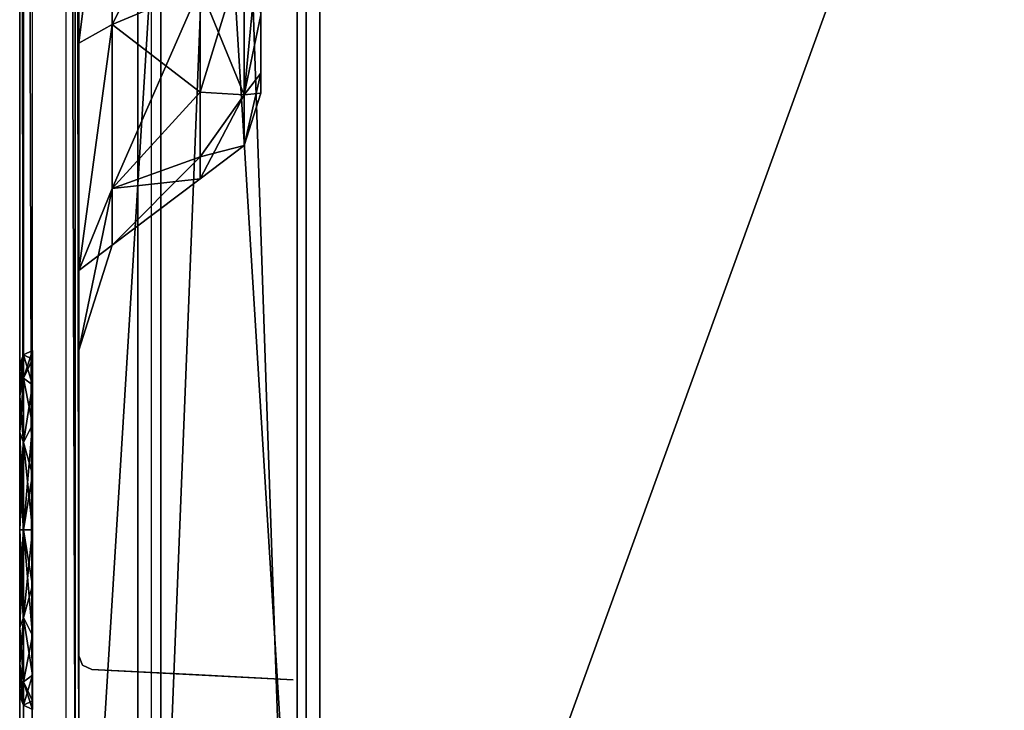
# Model space of a CAD drawing. Header units: millimetres. Extents: x -6 to 97, y -4 to 96.
# Tile 3 of 9: x -6 to 16, y 15 to 31. Entities that reach past the tile are written whole.
import ezdxf

# ---------------------------------------------------------------- set-up
doc = ezdxf.new("R2010")
doc.units = ezdxf.units.MM
doc.header["$LTSCALE"] = 65.185185
for name, color, linetype in [('1', 7, 'CONTINUOUS'), ('10', 7, 'CONTINUOUS'), ('12', 7, 'CONTINUOUS'), ('13', 7, 'CONTINUOUS'), ('14', 7, 'CONTINUOUS'), ('15', 7, 'CONTINUOUS'), ('17', 7, 'CONTINUOUS'), ('18', 7, 'CONTINUOUS'), ('19', 7, 'CONTINUOUS'), ('2', 7, 'CONTINUOUS'), ('20', 7, 'CONTINUOUS'), ('23', 7, 'CONTINUOUS'), ('3', 7, 'CONTINUOUS'), ('35', 7, 'CONTINUOUS'), ('36', 7, 'CONTINUOUS'), ('39', 7, 'CONTINUOUS'), ('46', 7, 'CONTINUOUS'), ('47', 7, 'CONTINUOUS'), ('48', 7, 'CONTINUOUS'), ('49', 7, 'CONTINUOUS'), ('51', 7, 'CONTINUOUS'), ('52', 7, 'CONTINUOUS'), ('53', 7, 'CONTINUOUS'), ('54', 7, 'CONTINUOUS'), ('55', 7, 'CONTINUOUS'), ('77', 7, 'CONTINUOUS'), ('81', 7, 'CONTINUOUS'), ('9', 7, 'CONTINUOUS'), ('90', 7, 'CONTINUOUS')]:
    doc.layers.add(name, color=color, linetype=linetype)

msp = doc.modelspace()

# ---------------------------------------------------------------- linework, layer by layer
at = {"layer": '1', "color": 250, "linetype": 'Continuous', "true_color": 0x333134}
for points in [[(0.5, 92.6, -49.5), (34.051, 92.6, -49.5), (34.051, 0, -49.5), (0.5, 92.6, -49.5)], [(0.5, 0, -49.5), (0.5, 92.6, -49.5), (34.051, 0, -49.5), (0.5, 0, -49.5)]]:
    msp.add_3dface(points, dxfattribs=at)
at = {"layer": '10', "color": 250, "linetype": 'Continuous', "true_color": 0x333134}
for points in [[(0.5, 0, 49.5), (0.5, 92.6, 49.5), (0.5, 89.042, 46.292), (0.5, 0, 49.5)], [(0.5, 92.6, -49.5), (0.5, 0, -49.5), (0.5, 3.558, -46.292), (0.5, 92.6, -49.5)], [(0.5, 89.042, -46.292), (0.5, 92.6, -49.5), (0.5, 3.558, -46.292), (0.5, 89.042, -46.292)], [(0.5, 3.558, 46.292), (0.5, 0, 49.5), (0.5, 89.042, 46.292), (0.5, 3.558, 46.292)]]:
    msp.add_3dface(points, dxfattribs=at)
at = {"layer": '12', "color": 250, "linetype": 'Continuous', "true_color": 0x1e1e1d}
for points in [[(-4.8, 79.85, 40.535), (-4.8, 5.381, 43.369), (-4.8, 87.219, 43.369), (-4.8, 79.85, 40.535)], [(-4.8, 5.381, -43.369), (-4.8, 12.75, -40.535), (-4.8, 87.219, -43.369), (-4.8, 5.381, -43.369)], [(-4.8, 12.75, -40.535), (-4.8, 79.85, -40.535), (-4.8, 87.219, -43.369), (-4.8, 12.75, -40.535)], [(-4.8, 87.073, -43.723), (-4.8, 5.381, -43.369), (-4.8, 87.219, -43.369), (-4.8, 87.073, -43.723)], [(-4.8, 87.219, 43.369), (-4.8, 5.527, 43.723), (-4.8, 87.073, 43.723), (-4.8, 87.219, 43.369)], [(-4.8, 5.381, 43.369), (-4.8, 5.527, 43.723), (-4.8, 87.219, 43.369), (-4.8, 5.381, 43.369)], [(-4.8, 86.719, -43.869), (-4.8, 5.527, -43.723), (-4.8, 87.073, -43.723), (-4.8, 86.719, -43.869)], [(-4.8, 5.527, -43.723), (-4.8, 5.381, -43.369), (-4.8, 87.073, -43.723), (-4.8, 5.527, -43.723)], [(-4.8, 5.527, 43.723), (-4.8, 5.881, 43.869), (-4.8, 87.073, 43.723), (-4.8, 5.527, 43.723)], [(-4.8, 5.881, 43.869), (-4.8, 86.719, 43.869), (-4.8, 87.073, 43.723), (-4.8, 5.881, 43.869)], [(-4.8, 5.881, -43.869), (-4.8, 5.527, -43.723), (-4.8, 86.719, -43.869), (-4.8, 5.881, -43.869)], [(-4.8, 80.533, -37.183), (-4.8, 11.785, -36.5), (-4.8, 80.815, -36.5), (-4.8, 80.533, -37.183)], [(-4.8, 11.785, -36.5), (-4.8, 17.976, -31.075), (-4.8, 80.815, -36.5), (-4.8, 11.785, -36.5)], [(-4.8, 17.976, -31.075), (-4.8, 73.3, -31.285), (-4.8, 80.815, -36.5), (-4.8, 17.976, -31.075)], [(-4.8, 12.067, 37.183), (-4.8, 80.815, 36.5), (-4.8, 11.785, 36.5), (-4.8, 12.067, 37.183)], [(-4.8, 80.533, 37.183), (-4.8, 80.815, 36.5), (-4.8, 12.067, 37.183), (-4.8, 80.533, 37.183)], [(-4.8, 80.815, 36.5), (-4.8, 74.624, 31.075), (-4.8, 11.785, 36.5), (-4.8, 80.815, 36.5)], [(-4.8, 79.85, -37.465), (-4.8, 12.067, -37.183), (-4.8, 80.533, -37.183), (-4.8, 79.85, -37.465)], [(-4.8, 12.067, -37.183), (-4.8, 11.785, -36.5), (-4.8, 80.533, -37.183), (-4.8, 12.067, -37.183)], [(-4.8, 79.85, 37.465), (-4.8, 80.533, 37.183), (-4.8, 12.75, 37.465), (-4.8, 79.85, 37.465)], [(-4.8, 12.75, 37.465), (-4.8, 80.533, 37.183), (-4.8, 12.067, 37.183), (-4.8, 12.75, 37.465)], [(-4.8, 12.75, -37.465), (-4.8, 12.067, -37.183), (-4.8, 79.85, -37.465), (-4.8, 12.75, -37.465)], [(-4.8, 79.85, 40.535), (-4.8, 12.75, 40.535), (-4.8, 5.381, 43.369), (-4.8, 79.85, 40.535)], [(-4.8, 74.624, 31.075), (-4.8, 19.3, 31.285), (-4.8, 11.785, 36.5), (-4.8, 74.624, 31.075)], [(-4.8, 71.976, 31.075), (-4.8, 19.3, 31.285), (-4.8, 74.624, 31.075), (-4.8, 71.976, 31.075)], [(-4.8, 73.3, -31.285), (-4.8, 20.624, -31.075), (-4.8, 70.782, -30.466), (-4.8, 73.3, -31.285)], [(-4.8, 17.976, -31.075), (-4.8, 20.624, -31.075), (-4.8, 73.3, -31.285), (-4.8, 17.976, -31.075)], [(-4.8, 69.834, 29.518), (-4.8, 21.818, 30.466), (-4.8, 71.976, 31.075), (-4.8, 69.834, 29.518)], [(-4.8, 21.818, 30.466), (-4.8, 19.3, 31.285), (-4.8, 71.976, 31.075), (-4.8, 21.818, 30.466)], [(-4.8, 21.818, 23.534), (-4.8, 71.976, 22.925), (-4.8, 46.3, 23.049), (-4.8, 21.818, 23.534)], [(-4.8, 71.976, 22.925), (-4.8, 21.818, 23.534), (-4.8, 69.834, 24.482), (-4.8, 71.976, 22.925)], [(-4.8, 70.782, -23.534), (-4.8, 20.624, -22.925), (-4.8, 46.3, -23.049), (-4.8, 70.782, -23.534)], [(-4.8, 22.766, -24.482), (-4.8, 20.624, -22.925), (-4.8, 70.782, -23.534), (-4.8, 22.766, -24.482)], [(-4.8, 70.782, -30.466), (-4.8, 22.766, -29.518), (-4.8, 69.225, -28.324), (-4.8, 70.782, -30.466)], [(-4.8, 20.624, -31.075), (-4.8, 22.766, -29.518), (-4.8, 70.782, -30.466), (-4.8, 20.624, -31.075)], [(-4.8, 69.225, -25.676), (-4.8, 22.766, -24.482), (-4.8, 70.782, -23.534), (-4.8, 69.225, -25.676)], [(-4.8, 23.375, 25.676), (-4.8, 69.015, 27), (-4.8, 69.834, 24.482), (-4.8, 23.375, 25.676)], [(-4.8, 21.818, 23.534), (-4.8, 23.375, 25.676), (-4.8, 69.834, 24.482), (-4.8, 21.818, 23.534)], [(-4.8, 69.015, 27), (-4.8, 23.375, 28.324), (-4.8, 69.834, 29.518), (-4.8, 69.015, 27)], [(-4.8, 23.375, 28.324), (-4.8, 21.818, 30.466), (-4.8, 69.834, 29.518), (-4.8, 23.375, 28.324)], [(-4.8, 23.585, -27), (-4.8, 22.766, -24.482), (-4.8, 69.225, -25.676), (-4.8, 23.585, -27)], [(-4.8, 69.225, -28.324), (-4.8, 23.585, -27), (-4.8, 69.225, -25.676), (-4.8, 69.225, -28.324)], [(-4.8, 22.766, -29.518), (-4.8, 23.585, -27), (-4.8, 69.225, -28.324), (-4.8, 22.766, -29.518)], [(-4.8, 23.375, 25.676), (-4.8, 23.375, 28.324), (-4.8, 69.015, 27), (-4.8, 23.375, 25.676)], [(-4.8, 46.3, -23.049), (-4.8, 20.624, -22.925), (-4.8, 37.479, -21.295), (-4.8, 46.3, -23.049)], [(-4.8, 19.3, 22.715), (-4.8, 21.818, 23.534), (-4.8, 46.3, 23.049), (-4.8, 19.3, 22.715)], [(-4.8, 37.479, 21.295), (-4.8, 19.3, 22.715), (-4.8, 46.3, 23.049), (-4.8, 37.479, 21.295)], [(-4.8, 37.479, -21.295), (-4.8, 11.785, -8.75), (-4.8, 30.002, -16.298), (-4.8, 37.479, -21.295)], [(-4.8, 20.624, -22.925), (-4.8, 11.785, -8.75), (-4.8, 37.479, -21.295), (-4.8, 20.624, -22.925)], [(-4.8, 30.002, 16.298), (-4.8, 19.3, 22.715), (-4.8, 37.479, 21.295), (-4.8, 30.002, 16.298)], [(-4.8, 30.002, -16.298), (-4.8, 11.785, -8.75), (-4.8, 25.005, -8.82), (-4.8, 30.002, -16.298)], [(-4.8, 25.005, 8.82), (-4.8, 16.782, 23.534), (-4.8, 30.002, 16.298), (-4.8, 25.005, 8.82)], [(-4.8, 16.782, 23.534), (-4.8, 19.3, 22.715), (-4.8, 30.002, 16.298), (-4.8, 16.782, 23.534)], [(-4.8, 11.785, -8.75), (-4.8, 11.335, -7.665), (-4.8, 25.005, -8.82), (-4.8, 11.785, -8.75)], [(-4.8, 10.25, -7.215), (-4.8, 8.75, -5.285), (-4.8, 25.005, -8.82), (-4.8, 10.25, -7.215)], [(-4.8, 11.335, -7.665), (-4.8, 10.25, -7.215), (-4.8, 25.005, -8.82), (-4.8, 11.335, -7.665)], [(-4.8, 14.25, -5.285), (-4.8, 15.392, -4.979), (-4.8, 25.005, -8.82), (-4.8, 14.25, -5.285)], [(-4.8, 8.75, -5.285), (-4.8, 14.25, -5.285), (-4.8, 25.005, -8.82), (-4.8, 8.75, -5.285)], [(-4.8, 15.392, -4.979), (-4.8, 16.229, -4.142), (-4.8, 25.005, -8.82), (-4.8, 15.392, -4.979)], [(-4.8, 16.535, -3), (-4.8, 23.251), (-4.8, 25.005, -8.82), (-4.8, 16.535, -3)], [(-4.8, 16.229, -4.142), (-4.8, 16.535, -3), (-4.8, 25.005, -8.82), (-4.8, 16.229, -4.142)], [(-4.8, 11.785, 8.75), (-4.8, 15.225, 25.676), (-4.8, 25.005, 8.82), (-4.8, 11.785, 8.75)], [(-4.8, 15.225, 25.676), (-4.8, 16.782, 23.534), (-4.8, 25.005, 8.82), (-4.8, 15.225, 25.676)], [(-4.8, 23.251), (-4.8, 11.785, 8.75), (-4.8, 25.005, 8.82), (-4.8, 23.251)], [(-4.8, 16.535, -3), (-4.8, 16.535, 3), (-4.8, 23.251), (-4.8, 16.535, -3)], [(-4.8, 16.535, 3), (-4.8, 16.229, 4.142), (-4.8, 23.251), (-4.8, 16.535, 3)], [(-4.8, 16.229, 4.142), (-4.8, 15.392, 4.979), (-4.8, 23.251), (-4.8, 16.229, 4.142)], [(-4.8, 11.335, 7.665), (-4.8, 11.785, 8.75), (-4.8, 23.251), (-4.8, 11.335, 7.665)], [(-4.8, 15.392, 4.979), (-4.8, 11.335, 7.665), (-4.8, 23.251), (-4.8, 15.392, 4.979)], [(-4.8, 20.624, -22.925), (-4.8, 17.976, -22.925), (-4.8, 11.785, -8.75), (-4.8, 20.624, -22.925)], [(-4.8, 19.3, 31.285), (-4.8, 16.782, 30.466), (-4.8, 11.785, 36.5), (-4.8, 19.3, 31.285)], [(-4.8, 17.976, -22.925), (-4.8, 15.834, -24.482), (-4.8, 11.785, -8.75), (-4.8, 17.976, -22.925)], [(-4.8, 15.834, -29.518), (-4.8, 17.976, -31.075), (-4.8, 11.785, -36.5), (-4.8, 15.834, -29.518)], [(-4.8, 16.782, 30.466), (-4.8, 15.225, 28.324), (-4.8, 11.785, 36.5), (-4.8, 16.782, 30.466)], [(-4.8, 15.015, -27), (-4.8, 15.834, -29.518), (-4.8, 11.785, -36.5), (-4.8, 15.015, -27)], [(-4.8, 15.834, -24.482), (-4.8, 15.015, -27), (-4.8, 11.785, -8.75), (-4.8, 15.834, -24.482)], [(-4.8, 10.25, 7.215), (-4.8, 11.335, 7.665), (-4.8, 15.392, 4.979), (-4.8, 10.25, 7.215)], [(-4.8, 14.25, 5.285), (-4.8, 10.25, 7.215), (-4.8, 15.392, 4.979), (-4.8, 14.25, 5.285)]]:
    msp.add_3dface(points, dxfattribs=at)
at = {"layer": '13', "color": 250, "linetype": 'Continuous', "true_color": 0x1e1e1d}
for points in [[(0.2, 15.278, -4.028), (0.2, 7.297, -3), (0.2, 15.703, -3), (0.2, 15.278, -4.028)], [(0.2, 15.278, 4.028), (0.2, 15.703, 3), (0.2, 7.722, 4.028), (0.2, 15.278, 4.028)], [(0.2, 7.722, 4.028), (0.2, 15.703, 3), (0.2, 7.297, 3), (0.2, 7.722, 4.028)], [(0.2, 7.297, 3), (0.2, 15.703, 3), (0.2, 15.703, -3), (0.2, 7.297, 3)], [(0.2, 7.297, -3), (0.2, 7.297, 3), (0.2, 15.703, -3), (0.2, 7.297, -3)]]:
    msp.add_3dface(points, dxfattribs=at)
at = {"layer": '14', "color": 250, "linetype": 'Continuous', "true_color": 0x1e1e1d}
for points in [[(-4.8, 86.719, 43.869), (-4.8, 5.881, 43.869), (0.2, 86.85, 44), (-4.8, 86.719, 43.869)], [(0.2, 86.85, 44), (-4.8, 5.881, 43.869), (0.2, 5.75, 44), (0.2, 86.85, 44)]]:
    msp.add_3dface(points, dxfattribs=at)
at = {"layer": '15', "color": 250, "linetype": 'Continuous', "true_color": 0x1e1e1d}
for points in [[(0.2, 5.75, -44), (-4.8, 86.719, -43.869), (0.2, 86.85, -44), (0.2, 5.75, -44)], [(-4.8, 5.881, -43.869), (-4.8, 86.719, -43.869), (0.2, 5.75, -44), (-4.8, 5.881, -43.869)]]:
    msp.add_3dface(points, dxfattribs=at)
at = {"layer": '17', "color": 250, "linetype": 'Continuous', "true_color": 0x1e1e1d}
for points in [[(-0.8, 44.755, 2.245), (-0.8, 63.692), (-0.8, 29.344, 3.87), (-0.8, 44.755, 2.245)], [(-0.8, 63.256, -3.87), (-0.8, 28.908), (-0.8, 63.692), (-0.8, 63.256, -3.87)], [(-0.8, 63.692), (-0.8, 28.908), (-0.8, 29.344, 3.87), (-0.8, 63.692)], [(-0.8, 29.344, -3.87), (-0.8, 28.908), (-0.8, 63.256, -3.87), (-0.8, 29.344, -3.87)], [(-0.8, 61.97, -7.546), (-0.8, 29.344, -3.87), (-0.8, 63.256, -3.87), (-0.8, 61.97, -7.546)], [(-0.8, 30.63, -7.546), (-0.8, 29.344, -3.87), (-0.8, 61.97, -7.546), (-0.8, 30.63, -7.546)], [(-0.8, 42.255, 4.061), (-0.8, 44.755, 2.245), (-0.8, 29.344, 3.87), (-0.8, 42.255, 4.061)], [(-0.8, 30.63, 7.546), (-0.8, 42.255, 4.061), (-0.8, 29.344, 3.87), (-0.8, 30.63, 7.546)]]:
    msp.add_3dface(points, dxfattribs=at)
at = {"layer": '18', "color": 250, "linetype": 'Continuous', "true_color": 0x1e1e1d}
for points in [[(-6.1, 79.85, -38.103), (-6.1, 12.75, -39.897), (-6.1, 12.75, -38.103), (-6.1, 79.85, -38.103)], [(-6.1, 79.85, -39.897), (-6.1, 12.75, -39.897), (-6.1, 79.85, -38.103), (-6.1, 79.85, -39.897)]]:
    msp.add_3dface(points, dxfattribs=at)
at = {"layer": '19', "color": 250, "linetype": 'Continuous', "true_color": 0x1e1e1d}
for points in [[(-6.1, 12.75, 39.897), (-6.1, 79.85, 39.897), (-6.1, 12.75, 38.103), (-6.1, 12.75, 39.897)], [(-6.1, 12.75, 38.103), (-6.1, 79.85, 39.897), (-6.1, 79.85, 38.103), (-6.1, 12.75, 38.103)]]:
    msp.add_3dface(points, dxfattribs=at)
at = {"layer": '2', "color": 250, "linetype": 'Continuous', "true_color": 0x333134}
for points in [[(0.5, 0, 49.5), (34.051, 92.6, 49.5), (0.5, 92.6, 49.5), (0.5, 0, 49.5)], [(34.051, 0, 49.5), (34.051, 92.6, 49.5), (0.5, 0, 49.5), (34.051, 0, 49.5)]]:
    msp.add_3dface(points, dxfattribs=at)
at = {"layer": '20', "color": 250, "linetype": 'Continuous', "true_color": 0x1e1e1d}
for points in [[(-6.1, 22.947, -27), (-6.1, 20.686, -25.614), (-6.1, 22.251, -24.856), (-6.1, 22.947, -27)], [(-6.1, 21.26, -27), (-6.1, 20.686, -25.614), (-6.1, 22.947, -27), (-6.1, 21.26, -27)], [(-6.1, 22.251, -29.144), (-6.1, 21.26, -27), (-6.1, 22.947, -27), (-6.1, 22.251, -29.144)], [(-6.1, 20.686, -25.614), (-6.1, 19.3, -25.04), (-6.1, 22.251, -24.856), (-6.1, 20.686, -25.614)], [(-6.1, 22.251, -24.856), (-6.1, 19.3, -25.04), (-6.1, 16.349, -24.856), (-6.1, 22.251, -24.856)], [(-6.1, 20.427, -30.469), (-6.1, 16.349, -29.144), (-6.1, 22.251, -29.144), (-6.1, 20.427, -30.469)], [(-6.1, 18.173, -23.531), (-6.1, 22.251, -24.856), (-6.1, 16.349, -24.856), (-6.1, 18.173, -23.531)], [(-6.1, 20.427, -23.531), (-6.1, 22.251, -24.856), (-6.1, 18.173, -23.531), (-6.1, 20.427, -23.531)], [(-6.1, 20.686, -28.386), (-6.1, 21.26, -27), (-6.1, 22.251, -29.144), (-6.1, 20.686, -28.386)], [(-6.1, 19.3, -28.96), (-6.1, 20.686, -28.386), (-6.1, 22.251, -29.144), (-6.1, 19.3, -28.96)], [(-6.1, 16.349, -29.144), (-6.1, 19.3, -28.96), (-6.1, 22.251, -29.144), (-6.1, 16.349, -29.144)], [(-6.1, 18.173, -30.469), (-6.1, 16.349, -29.144), (-6.1, 20.427, -30.469), (-6.1, 18.173, -30.469)], [(-6.1, 19.3, -25.04), (-6.1, 17.914, -25.614), (-6.1, 16.349, -24.856), (-6.1, 19.3, -25.04)], [(-6.1, 17.914, -28.386), (-6.1, 19.3, -28.96), (-6.1, 16.349, -29.144), (-6.1, 17.914, -28.386)], [(-6.1, 17.914, -25.614), (-6.1, 17.34, -27), (-6.1, 16.349, -24.856), (-6.1, 17.914, -25.614)], [(-6.1, 15.653, -27), (-6.1, 17.914, -28.386), (-6.1, 16.349, -29.144), (-6.1, 15.653, -27)], [(-6.1, 17.34, -27), (-6.1, 17.914, -28.386), (-6.1, 15.653, -27), (-6.1, 17.34, -27)], [(-6.1, 17.34, -27), (-6.1, 15.653, -27), (-6.1, 16.349, -24.856), (-6.1, 17.34, -27)]]:
    msp.add_3dface(points, dxfattribs=at)
at = {"layer": '23', "color": 250, "linetype": 'Continuous', "true_color": 0x1e1e1d}
for points in [[(-6.1, 22.769, 25.873), (-6.1, 21.444, 24.049), (-6.1, 22.769, 28.127), (-6.1, 22.769, 25.873)], [(-6.1, 22.769, 28.127), (-6.1, 21.444, 24.049), (-6.1, 21.444, 29.951), (-6.1, 22.769, 28.127)], [(-6.1, 20.686, 25.614), (-6.1, 21.26, 27), (-6.1, 21.444, 24.049), (-6.1, 20.686, 25.614)], [(-6.1, 21.444, 24.049), (-6.1, 21.26, 27), (-6.1, 21.444, 29.951), (-6.1, 21.444, 24.049)], [(-6.1, 19.3, 23.353), (-6.1, 20.686, 25.614), (-6.1, 21.444, 24.049), (-6.1, 19.3, 23.353)], [(-6.1, 20.686, 28.386), (-6.1, 19.3, 28.96), (-6.1, 21.444, 29.951), (-6.1, 20.686, 28.386)], [(-6.1, 19.3, 28.96), (-6.1, 19.3, 30.647), (-6.1, 21.444, 29.951), (-6.1, 19.3, 28.96)], [(-6.1, 21.26, 27), (-6.1, 20.686, 28.386), (-6.1, 21.444, 29.951), (-6.1, 21.26, 27)], [(-6.1, 19.3, 25.04), (-6.1, 20.686, 25.614), (-6.1, 19.3, 23.353), (-6.1, 19.3, 25.04)], [(-6.1, 17.156, 24.049), (-6.1, 19.3, 25.04), (-6.1, 19.3, 23.353), (-6.1, 17.156, 24.049)], [(-6.1, 19.3, 28.96), (-6.1, 17.914, 28.386), (-6.1, 19.3, 30.647), (-6.1, 19.3, 28.96)], [(-6.1, 19.3, 30.647), (-6.1, 17.914, 28.386), (-6.1, 17.156, 29.951), (-6.1, 19.3, 30.647)], [(-6.1, 17.914, 25.614), (-6.1, 19.3, 25.04), (-6.1, 17.156, 24.049), (-6.1, 17.914, 25.614)], [(-6.1, 17.34, 27), (-6.1, 17.914, 25.614), (-6.1, 17.156, 24.049), (-6.1, 17.34, 27)], [(-6.1, 17.914, 28.386), (-6.1, 17.34, 27), (-6.1, 17.156, 29.951), (-6.1, 17.914, 28.386)], [(-6.1, 17.156, 29.951), (-6.1, 17.34, 27), (-6.1, 17.156, 24.049), (-6.1, 17.156, 29.951)], [(-6.1, 15.831, 28.127), (-6.1, 17.156, 29.951), (-6.1, 15.831, 25.873), (-6.1, 15.831, 28.127)], [(-6.1, 15.831, 25.873), (-6.1, 17.156, 29.951), (-6.1, 17.156, 24.049), (-6.1, 15.831, 25.873)]]:
    msp.add_3dface(points, dxfattribs=at)
at = {"layer": '3', "color": 250, "linetype": 'Continuous', "true_color": 0x333134}
for points in [[(-3.5, 3.647, 45.603), (-3.5, 88.953, 45.603), (-3.5, 87.447, 44.897), (-3.5, 3.647, 45.603)], [(-3.5, 88.953, -45.603), (-3.5, 3.647, -45.603), (-3.5, 5.153, -44.897), (-3.5, 88.953, -45.603)], [(-3.5, 87.447, -44.897), (-3.5, 88.953, -45.603), (-3.5, 5.153, -44.897), (-3.5, 87.447, -44.897)], [(-3.5, 5.153, 44.897), (-3.5, 3.647, 45.603), (-3.5, 87.447, 44.897), (-3.5, 5.153, 44.897)]]:
    msp.add_3dface(points, dxfattribs=at)
at = {"layer": '35', "color": 250, "linetype": 'Continuous', "true_color": 0x1e1e1d}
for points in [[(-4.516, 16.235, 3), (-4.516, 16.235, -3), (-2.299, 16.119, 3), (-4.516, 16.235, 3)], [(-2.299, 16.119, 3), (-4.516, 16.235, -3), (-0.084, 16.003, 3), (-2.299, 16.119, 3)], [(-0.084, 16.003, 3), (-4.516, 16.235, -3), (-2.3, 16.119, -3), (-0.084, 16.003, 3)], [(-0.084, 16.003, -3), (-0.084, 16.003, 3), (-2.3, 16.119, -3), (-0.084, 16.003, -3)]]:
    msp.add_3dface(points, dxfattribs=at)
at = {"layer": '36', "color": 250, "linetype": 'Continuous', "true_color": 0x1e1e1d}
for points in [[(-5.084, 79.85, -37.765), (-4.882, 12.75, -37.672), (-4.882, 79.85, -37.672), (-5.084, 79.85, -37.765)], [(-5.084, 12.75, -37.765), (-4.882, 12.75, -37.672), (-5.084, 79.85, -37.765), (-5.084, 12.75, -37.765)], [(-4.8, 12.75, -37.465), (-4.8, 79.85, -37.465), (-4.882, 79.85, -37.672), (-4.8, 12.75, -37.465)], [(-4.882, 12.75, -37.672), (-4.8, 12.75, -37.465), (-4.882, 79.85, -37.672), (-4.882, 12.75, -37.672)]]:
    msp.add_3dface(points, dxfattribs=at)
at = {"layer": '39', "color": 250, "linetype": 'Continuous', "true_color": 0x1e1e1d}
for points in [[(-6.018, 79.85, 40.104), (-6.1, 79.85, 39.897), (-6.018, 12.75, 40.104), (-6.018, 79.85, 40.104)], [(-6.1, 79.85, 39.897), (-6.1, 12.75, 39.897), (-6.018, 12.75, 40.104), (-6.1, 79.85, 39.897)], [(-5.816, 79.85, 40.197), (-6.018, 79.85, 40.104), (-5.816, 12.75, 40.197), (-5.816, 79.85, 40.197)], [(-5.816, 12.75, 40.197), (-6.018, 79.85, 40.104), (-6.018, 12.75, 40.104), (-5.816, 12.75, 40.197)]]:
    msp.add_3dface(points, dxfattribs=at)
at = {"layer": '46', "color": 250, "linetype": 'Continuous', "true_color": 0x1e1e1d}
for points in [[(-5.816, 22.493, -29.32), (-6.018, 23.154, -27), (-5.816, 23.247, -27), (-5.816, 22.493, -29.32)], [(-6.018, 22.637, -28.927), (-6.1, 22.947, -27), (-6.018, 23.154, -27), (-6.018, 22.637, -28.927)], [(-6.018, 22.637, -28.927), (-6.018, 23.154, -27), (-5.816, 22.493, -29.32), (-6.018, 22.637, -28.927)], [(-6.1, 22.251, -29.144), (-6.1, 22.947, -27), (-6.018, 22.637, -28.927), (-6.1, 22.251, -29.144)], [(-6.018, 21.227, -30.337), (-6.1, 22.251, -29.144), (-6.018, 22.637, -28.927), (-6.018, 21.227, -30.337)], [(-6.018, 21.227, -30.337), (-6.018, 22.637, -28.927), (-5.816, 22.493, -29.32), (-6.018, 21.227, -30.337)], [(-5.816, 20.52, -30.754), (-6.018, 21.227, -30.337), (-5.816, 22.493, -29.32), (-5.816, 20.52, -30.754)], [(-6.1, 20.427, -30.469), (-6.1, 22.251, -29.144), (-6.018, 21.227, -30.337), (-6.1, 20.427, -30.469)], [(-6.018, 19.3, -30.854), (-6.1, 20.427, -30.469), (-6.018, 21.227, -30.337), (-6.018, 19.3, -30.854)], [(-6.018, 19.3, -30.854), (-6.018, 21.227, -30.337), (-5.816, 20.52, -30.754), (-6.018, 19.3, -30.854)], [(-6.1, 18.173, -30.469), (-6.1, 20.427, -30.469), (-6.018, 19.3, -30.854), (-6.1, 18.173, -30.469)], [(-5.816, 18.08, -30.754), (-6.018, 19.3, -30.854), (-5.816, 20.52, -30.754), (-5.816, 18.08, -30.754)], [(-6.018, 17.373, -30.337), (-6.1, 18.173, -30.469), (-6.018, 19.3, -30.854), (-6.018, 17.373, -30.337)], [(-6.018, 17.373, -30.337), (-6.018, 19.3, -30.854), (-5.816, 18.08, -30.754), (-6.018, 17.373, -30.337)], [(-6.1, 16.349, -29.144), (-6.1, 18.173, -30.469), (-6.018, 17.373, -30.337), (-6.1, 16.349, -29.144)], [(-5.816, 16.107, -29.32), (-6.018, 17.373, -30.337), (-5.816, 18.08, -30.754), (-5.816, 16.107, -29.32)], [(-6.018, 15.963, -28.927), (-6.1, 16.349, -29.144), (-6.018, 17.373, -30.337), (-6.018, 15.963, -28.927)], [(-6.018, 15.963, -28.927), (-6.018, 17.373, -30.337), (-5.816, 16.107, -29.32), (-6.018, 15.963, -28.927)], [(-6.018, 15.446, -27), (-6.1, 16.349, -29.144), (-6.018, 15.963, -28.927), (-6.018, 15.446, -27)], [(-6.1, 15.653, -27), (-6.1, 16.349, -29.144), (-6.018, 15.446, -27), (-6.1, 15.653, -27)], [(-5.816, 15.353, -27), (-6.018, 15.963, -28.927), (-5.816, 16.107, -29.32), (-5.816, 15.353, -27)], [(-6.018, 15.446, -27), (-6.018, 15.963, -28.927), (-5.816, 15.353, -27), (-6.018, 15.446, -27)]]:
    msp.add_3dface(points, dxfattribs=at)
at = {"layer": '47', "color": 250, "linetype": 'Continuous', "true_color": 0x1e1e1d}
for points in [[(-5.816, 23.247, -27), (-6.018, 23.154, -27), (-6.018, 22.637, -25.073), (-5.816, 23.247, -27)], [(-5.816, 23.247, -27), (-6.018, 22.637, -25.073), (-5.816, 22.493, -24.68), (-5.816, 23.247, -27)], [(-6.018, 23.154, -27), (-6.1, 22.251, -24.856), (-6.018, 22.637, -25.073), (-6.018, 23.154, -27)], [(-6.1, 22.947, -27), (-6.1, 22.251, -24.856), (-6.018, 23.154, -27), (-6.1, 22.947, -27)], [(-6.018, 22.637, -25.073), (-6.1, 22.251, -24.856), (-6.018, 21.227, -23.663), (-6.018, 22.637, -25.073)], [(-6.018, 22.637, -25.073), (-6.018, 21.227, -23.663), (-5.816, 22.493, -24.68), (-6.018, 22.637, -25.073)], [(-5.816, 22.493, -24.68), (-6.018, 21.227, -23.663), (-5.816, 20.52, -23.246), (-5.816, 22.493, -24.68)], [(-6.1, 22.251, -24.856), (-6.1, 20.427, -23.531), (-6.018, 21.227, -23.663), (-6.1, 22.251, -24.856)], [(-6.018, 21.227, -23.663), (-6.1, 20.427, -23.531), (-6.018, 19.3, -23.146), (-6.018, 21.227, -23.663)], [(-6.018, 21.227, -23.663), (-6.018, 19.3, -23.146), (-5.816, 20.52, -23.246), (-6.018, 21.227, -23.663)], [(-6.1, 20.427, -23.531), (-6.1, 18.173, -23.531), (-6.018, 19.3, -23.146), (-6.1, 20.427, -23.531)], [(-5.816, 20.52, -23.246), (-6.018, 19.3, -23.146), (-5.816, 18.08, -23.246), (-5.816, 20.52, -23.246)], [(-6.018, 19.3, -23.146), (-6.1, 18.173, -23.531), (-6.018, 17.373, -23.663), (-6.018, 19.3, -23.146)], [(-6.018, 19.3, -23.146), (-6.018, 17.373, -23.663), (-5.816, 18.08, -23.246), (-6.018, 19.3, -23.146)], [(-6.1, 18.173, -23.531), (-6.1, 16.349, -24.856), (-6.018, 17.373, -23.663), (-6.1, 18.173, -23.531)], [(-5.816, 18.08, -23.246), (-6.018, 17.373, -23.663), (-5.816, 16.107, -24.68), (-5.816, 18.08, -23.246)], [(-6.018, 17.373, -23.663), (-6.1, 16.349, -24.856), (-6.018, 15.963, -25.073), (-6.018, 17.373, -23.663)], [(-6.018, 17.373, -23.663), (-6.018, 15.963, -25.073), (-5.816, 16.107, -24.68), (-6.018, 17.373, -23.663)], [(-6.1, 16.349, -24.856), (-6.1, 15.653, -27), (-6.018, 15.963, -25.073), (-6.1, 16.349, -24.856)], [(-6.018, 15.446, -27), (-5.816, 15.353, -27), (-5.816, 16.107, -24.68), (-6.018, 15.446, -27)], [(-6.018, 15.963, -25.073), (-6.018, 15.446, -27), (-5.816, 16.107, -24.68), (-6.018, 15.963, -25.073)], [(-6.1, 15.653, -27), (-6.018, 15.446, -27), (-6.018, 15.963, -25.073), (-6.1, 15.653, -27)]]:
    msp.add_3dface(points, dxfattribs=at)
at = {"layer": '48', "color": 250, "linetype": 'Continuous', "true_color": 0x1e1e1d}
for points in [[(-6.018, 19.3, 30.854), (-6.1, 17.156, 29.951), (-6.018, 17.373, 30.337), (-6.018, 19.3, 30.854)], [(-6.1, 19.3, 30.647), (-6.1, 17.156, 29.951), (-6.018, 19.3, 30.854), (-6.1, 19.3, 30.647)], [(-6.018, 17.373, 23.663), (-6.1, 19.3, 23.353), (-6.018, 19.3, 23.146), (-6.018, 17.373, 23.663)], [(-6.1, 17.156, 24.049), (-6.1, 19.3, 23.353), (-6.018, 17.373, 23.663), (-6.1, 17.156, 24.049)], [(-6.018, 19.3, 30.854), (-6.018, 17.373, 30.337), (-5.816, 19.3, 30.947), (-6.018, 19.3, 30.854)], [(-5.816, 19.3, 30.947), (-6.018, 17.373, 30.337), (-5.816, 16.98, 30.193), (-5.816, 19.3, 30.947)], [(-5.816, 16.98, 23.807), (-6.018, 19.3, 23.146), (-5.816, 19.3, 23.053), (-5.816, 16.98, 23.807)], [(-6.018, 17.373, 23.663), (-6.018, 19.3, 23.146), (-5.816, 16.98, 23.807), (-6.018, 17.373, 23.663)], [(-6.018, 15.963, 25.073), (-6.1, 17.156, 24.049), (-6.018, 17.373, 23.663), (-6.018, 15.963, 25.073)], [(-6.018, 17.373, 30.337), (-6.1, 17.156, 29.951), (-6.018, 15.963, 28.927), (-6.018, 17.373, 30.337)], [(-6.018, 15.963, 25.073), (-6.018, 17.373, 23.663), (-5.816, 16.98, 23.807), (-6.018, 15.963, 25.073)], [(-6.018, 17.373, 30.337), (-6.018, 15.963, 28.927), (-5.816, 16.98, 30.193), (-6.018, 17.373, 30.337)], [(-6.1, 17.156, 29.951), (-6.1, 15.831, 28.127), (-6.018, 15.963, 28.927), (-6.1, 17.156, 29.951)], [(-6.1, 15.831, 25.873), (-6.1, 17.156, 24.049), (-6.018, 15.963, 25.073), (-6.1, 15.831, 25.873)], [(-5.816, 16.98, 30.193), (-6.018, 15.963, 28.927), (-5.816, 15.546, 28.22), (-5.816, 16.98, 30.193)], [(-5.816, 15.546, 25.78), (-6.018, 15.963, 25.073), (-5.816, 16.98, 23.807), (-5.816, 15.546, 25.78)], [(-6.018, 15.446, 27), (-6.1, 15.831, 25.873), (-6.018, 15.963, 25.073), (-6.018, 15.446, 27)], [(-6.018, 15.963, 28.927), (-6.1, 15.831, 28.127), (-6.018, 15.446, 27), (-6.018, 15.963, 28.927)], [(-6.1, 15.831, 28.127), (-6.1, 15.831, 25.873), (-6.018, 15.446, 27), (-6.1, 15.831, 28.127)], [(-6.018, 15.446, 27), (-6.018, 15.963, 25.073), (-5.816, 15.546, 25.78), (-6.018, 15.446, 27)], [(-6.018, 15.963, 28.927), (-6.018, 15.446, 27), (-5.816, 15.546, 28.22), (-6.018, 15.963, 28.927)], [(-5.816, 15.546, 28.22), (-6.018, 15.446, 27), (-5.816, 15.546, 25.78), (-5.816, 15.546, 28.22)]]:
    msp.add_3dface(points, dxfattribs=at)
at = {"layer": '49', "color": 250, "linetype": 'Continuous', "true_color": 0x1e1e1d}
for points in [[(-6.018, 23.154, 27), (-6.1, 22.769, 28.127), (-6.018, 22.637, 28.927), (-6.018, 23.154, 27)], [(-6.1, 22.769, 25.873), (-6.1, 22.769, 28.127), (-6.018, 23.154, 27), (-6.1, 22.769, 25.873)], [(-6.018, 22.637, 25.073), (-6.1, 22.769, 25.873), (-6.018, 23.154, 27), (-6.018, 22.637, 25.073)], [(-5.816, 23.054, 25.78), (-6.018, 23.154, 27), (-5.816, 23.054, 28.22), (-5.816, 23.054, 25.78)], [(-6.018, 23.154, 27), (-6.018, 22.637, 28.927), (-5.816, 23.054, 28.22), (-6.018, 23.154, 27)], [(-6.018, 22.637, 25.073), (-6.018, 23.154, 27), (-5.816, 23.054, 25.78), (-6.018, 22.637, 25.073)], [(-5.816, 23.054, 28.22), (-6.018, 22.637, 28.927), (-5.816, 21.62, 30.193), (-5.816, 23.054, 28.22)], [(-5.816, 21.62, 23.807), (-6.018, 22.637, 25.073), (-5.816, 23.054, 25.78), (-5.816, 21.62, 23.807)], [(-6.1, 21.444, 24.049), (-6.1, 22.769, 25.873), (-6.018, 22.637, 25.073), (-6.1, 21.444, 24.049)], [(-6.1, 22.769, 28.127), (-6.1, 21.444, 29.951), (-6.018, 22.637, 28.927), (-6.1, 22.769, 28.127)], [(-6.018, 22.637, 28.927), (-6.1, 21.444, 29.951), (-6.018, 21.227, 30.337), (-6.018, 22.637, 28.927)], [(-6.018, 21.227, 23.663), (-6.1, 21.444, 24.049), (-6.018, 22.637, 25.073), (-6.018, 21.227, 23.663)], [(-6.018, 22.637, 28.927), (-6.018, 21.227, 30.337), (-5.816, 21.62, 30.193), (-6.018, 22.637, 28.927)], [(-6.018, 21.227, 23.663), (-6.018, 22.637, 25.073), (-5.816, 21.62, 23.807), (-6.018, 21.227, 23.663)], [(-6.1, 21.444, 29.951), (-6.1, 19.3, 30.647), (-6.018, 21.227, 30.337), (-6.1, 21.444, 29.951)], [(-6.1, 19.3, 23.353), (-6.1, 21.444, 24.049), (-6.018, 19.3, 23.146), (-6.1, 19.3, 23.353)], [(-6.018, 19.3, 23.146), (-6.1, 21.444, 24.049), (-6.018, 21.227, 23.663), (-6.018, 19.3, 23.146)], [(-6.018, 21.227, 30.337), (-6.018, 19.3, 30.854), (-5.816, 21.62, 30.193), (-6.018, 21.227, 30.337)], [(-6.018, 19.3, 30.854), (-5.816, 19.3, 30.947), (-5.816, 21.62, 30.193), (-6.018, 19.3, 30.854)], [(-5.816, 19.3, 23.053), (-6.018, 21.227, 23.663), (-5.816, 21.62, 23.807), (-5.816, 19.3, 23.053)], [(-6.1, 19.3, 30.647), (-6.018, 19.3, 30.854), (-6.018, 21.227, 30.337), (-6.1, 19.3, 30.647)], [(-5.816, 19.3, 23.053), (-6.018, 19.3, 23.146), (-6.018, 21.227, 23.663), (-5.816, 19.3, 23.053)]]:
    msp.add_3dface(points, dxfattribs=at)
at = {"layer": '51', "color": 250, "linetype": 'Continuous', "true_color": 0x1e1e1d}
for points in [[(-4.8, 16.535, 3), (-4.8, 16.535, -3), (-4.718, 16.328, -3), (-4.8, 16.535, 3)], [(-4.718, 16.328, 3), (-4.8, 16.535, 3), (-4.718, 16.328, -3), (-4.718, 16.328, 3)], [(-4.516, 16.235, -3), (-4.516, 16.235, 3), (-4.718, 16.328, 3), (-4.516, 16.235, -3)], [(-4.516, 16.235, -3), (-4.718, 16.328, 3), (-4.718, 16.328, -3), (-4.516, 16.235, -3)]]:
    msp.add_3dface(points, dxfattribs=at)
at = {"layer": '52', "color": 250, "linetype": 'Continuous', "true_color": 0x1e1e1d}
for points in [[(-1.167, 28.871, 6.343), (-2.133, 31.228, 12.02), (-1.167, 32.092, 11.922), (-1.167, 28.871, 6.343)], [(-0.8, 30.63, 7.546), (-1.167, 28.871, 6.343), (-1.167, 32.092, 11.922), (-0.8, 30.63, 7.546)], [(-2.133, 28.931, 8.364), (-2.133, 31.228, 12.02), (-1.167, 28.871, 6.343), (-2.133, 28.931, 8.364)], [(-0.8, 30.63, 7.546), (-0.8, 29.344, 3.87), (-1.167, 28.871, 6.343), (-0.8, 30.63, 7.546)], [(-0.8, 29.344, 3.87), (-0.8, 28.908), (-1.167, 28.871, 6.343), (-0.8, 29.344, 3.87)], [(-2.133, 27.505, 4.29), (-2.133, 28.931, 8.364), (-1.167, 28.871, 6.343), (-2.133, 27.505, 4.29)], [(-1.167, 27.753), (-2.133, 27.505, 4.29), (-1.167, 28.871, 6.343), (-1.167, 27.753)], [(-0.8, 28.908), (-1.167, 27.753), (-1.167, 28.871, 6.343), (-0.8, 28.908)], [(-2.133, 27.022), (-2.133, 27.505, 4.29), (-1.167, 27.753), (-2.133, 27.022)]]:
    msp.add_3dface(points, dxfattribs=at)
at = {"layer": '53', "color": 250, "linetype": 'Continuous', "true_color": 0x1e1e1d}
for points in [[(-0.8, 32.702, -10.844), (-1.167, 32.092, -11.922), (-1.167, 28.871, -6.343), (-0.8, 32.702, -10.844)], [(-0.8, 30.63, -7.546), (-0.8, 32.702, -10.844), (-1.167, 28.871, -6.343), (-0.8, 30.63, -7.546)], [(-2.133, 31.228, -12.02), (-2.133, 28.931, -8.364), (-1.167, 32.092, -11.922), (-2.133, 31.228, -12.02)], [(-1.167, 32.092, -11.922), (-2.133, 28.931, -8.364), (-1.167, 28.871, -6.343), (-1.167, 32.092, -11.922)], [(-0.8, 29.344, -3.87), (-0.8, 30.63, -7.546), (-1.167, 28.871, -6.343), (-0.8, 29.344, -3.87)], [(-1.167, 27.753), (-0.8, 29.344, -3.87), (-1.167, 28.871, -6.343), (-1.167, 27.753)], [(-0.8, 28.908), (-0.8, 29.344, -3.87), (-1.167, 27.753), (-0.8, 28.908)], [(-2.133, 28.931, -8.364), (-2.133, 27.505, -4.29), (-1.167, 28.871, -6.343), (-2.133, 28.931, -8.364)], [(-2.133, 27.022), (-1.167, 27.753), (-1.167, 28.871, -6.343), (-2.133, 27.022)], [(-2.133, 27.505, -4.29), (-2.133, 27.022), (-1.167, 28.871, -6.343), (-2.133, 27.505, -4.29)]]:
    msp.add_3dface(points, dxfattribs=at)
at = {"layer": '54', "color": 250, "linetype": 'Continuous', "true_color": 0x1e1e1d}
for points in [[(-4.8, 30.002, 16.298), (-4.8, 37.479, 21.295), (-4.066, 35.93, 17.961), (-4.8, 30.002, 16.298)], [(-4.066, 30.412, 13.331), (-4.8, 30.002, 16.298), (-4.066, 35.93, 17.961), (-4.066, 30.412, 13.331)], [(-2.133, 34.28, 15.072), (-4.066, 30.412, 13.331), (-4.066, 35.93, 17.961), (-2.133, 34.28, 15.072)], [(-2.133, 34.28, 15.072), (-2.133, 31.228, 12.02), (-4.066, 30.412, 13.331), (-2.133, 34.28, 15.072)], [(-2.133, 31.228, 12.02), (-2.133, 28.931, 8.364), (-4.066, 30.412, 13.331), (-2.133, 31.228, 12.02)], [(-4.8, 25.005, 8.82), (-4.8, 30.002, 16.298), (-4.066, 30.412, 13.331), (-4.8, 25.005, 8.82)], [(-4.066, 26.811, 7.093), (-4.8, 25.005, 8.82), (-4.066, 30.412, 13.331), (-4.066, 26.811, 7.093)], [(-2.133, 28.931, 8.364), (-4.066, 26.811, 7.093), (-4.066, 30.412, 13.331), (-2.133, 28.931, 8.364)], [(-2.133, 28.931, 8.364), (-2.133, 27.505, 4.29), (-4.066, 26.811, 7.093), (-2.133, 28.931, 8.364)], [(-2.133, 27.505, 4.29), (-2.133, 27.022), (-4.066, 26.811, 7.093), (-2.133, 27.505, 4.29)], [(-2.133, 27.022), (-4.066, 25.56), (-4.066, 26.811, 7.093), (-2.133, 27.022)], [(-4.066, 25.56), (-4.8, 25.005, 8.82), (-4.066, 26.811, 7.093), (-4.066, 25.56)], [(-4.8, 23.251), (-4.8, 25.005, 8.82), (-4.066, 25.56), (-4.8, 23.251)]]:
    msp.add_3dface(points, dxfattribs=at)
at = {"layer": '55', "color": 250, "linetype": 'Continuous', "true_color": 0x1e1e1d}
for points in [[(-4.8, 37.479, -21.295), (-4.8, 30.002, -16.298), (-4.066, 35.93, -17.961), (-4.8, 37.479, -21.295)], [(-4.066, 35.93, -17.961), (-4.8, 30.002, -16.298), (-4.066, 30.412, -13.331), (-4.066, 35.93, -17.961)], [(-2.133, 34.28, -15.072), (-4.066, 35.93, -17.961), (-4.066, 30.412, -13.331), (-2.133, 34.28, -15.072)], [(-2.133, 31.228, -12.02), (-2.133, 34.28, -15.072), (-4.066, 30.412, -13.331), (-2.133, 31.228, -12.02)], [(-2.133, 31.228, -12.02), (-4.066, 30.412, -13.331), (-4.066, 26.811, -7.093), (-2.133, 31.228, -12.02)], [(-2.133, 28.931, -8.364), (-2.133, 31.228, -12.02), (-4.066, 26.811, -7.093), (-2.133, 28.931, -8.364)], [(-4.066, 30.412, -13.331), (-4.8, 25.005, -8.82), (-4.066, 26.811, -7.093), (-4.066, 30.412, -13.331)], [(-4.8, 30.002, -16.298), (-4.8, 25.005, -8.82), (-4.066, 30.412, -13.331), (-4.8, 30.002, -16.298)], [(-2.133, 27.505, -4.29), (-2.133, 28.931, -8.364), (-4.066, 26.811, -7.093), (-2.133, 27.505, -4.29)], [(-4.066, 25.56), (-2.133, 27.505, -4.29), (-4.066, 26.811, -7.093), (-4.066, 25.56)], [(-2.133, 27.022), (-2.133, 27.505, -4.29), (-4.066, 25.56), (-2.133, 27.022)], [(-4.8, 23.251), (-4.066, 25.56), (-4.066, 26.811, -7.093), (-4.8, 23.251)], [(-4.8, 25.005, -8.82), (-4.8, 23.251), (-4.066, 26.811, -7.093), (-4.8, 25.005, -8.82)]]:
    msp.add_3dface(points, dxfattribs=at)
at = {"layer": '77', "linetype": 'Continuous'}
for points in [[(-3, 2.55, -46.429), (-3, 90.05, -46.429), (-3, 90.05, -54.429), (-3, 2.55, -46.429)], [(-3, 2.55, -54.429), (-3, 2.55, -46.429), (-3, 90.05, -54.429), (-3, 2.55, -54.429)]]:
    msp.add_3dface(points, dxfattribs=at)
at = {"layer": '81', "linetype": 'Continuous'}
for points in [[(0, 2.55, -54.429), (0, 90.05, -54.429), (0, 90.05, -46.429), (0, 2.55, -54.429)], [(0, 2.55, -46.429), (0, 2.55, -54.429), (0, 90.05, -46.429), (0, 2.55, -46.429)]]:
    msp.add_3dface(points, dxfattribs=at)
at = {"layer": '9', "color": 250, "linetype": 'Continuous', "true_color": 0x333134}
for points in [[(0.208, 89.042, 45.992), (-3.208, 3.647, 45.903), (0.208, 3.558, 45.992), (0.208, 89.042, 45.992)], [(-3.208, 88.953, 45.903), (-3.208, 3.647, 45.903), (0.208, 89.042, 45.992), (-3.208, 88.953, 45.903)]]:
    msp.add_3dface(points, dxfattribs=at)
at = {"layer": '90', "linetype": 'Continuous'}
for points in [[(-3, 90.05, -54.429), (0, 90.05, -54.429), (0, 2.55, -54.429), (-3, 90.05, -54.429)], [(-3, 2.55, -54.429), (-3, 90.05, -54.429), (0, 2.55, -54.429), (-3, 2.55, -54.429)]]:
    msp.add_3dface(points, dxfattribs=at)

doc.saveas('drawing.dxf')
